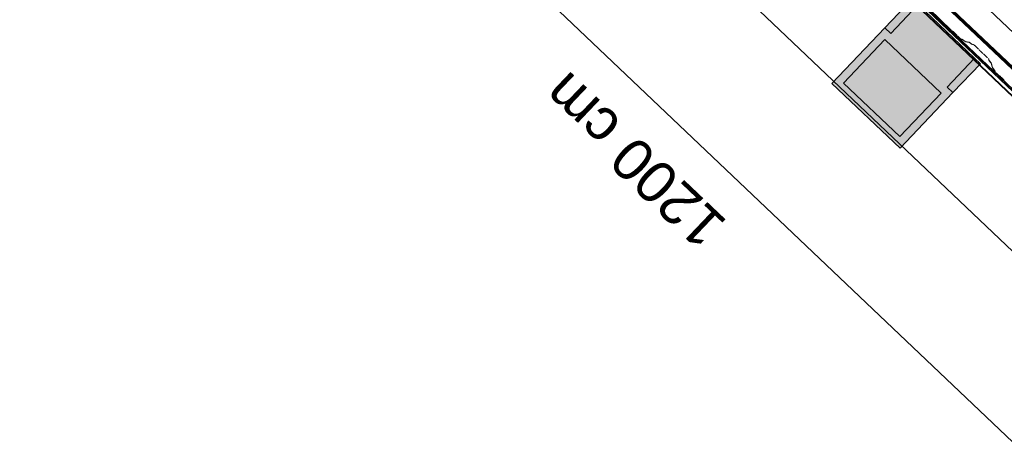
# Model space of a CAD drawing. Header units: metres. Extents: x 32343131.6 to 32343183.7, y 5699223.3 to 5699275.1.
# Tile 106 of 190: x 32343159.8 to 32343163.3, y 5699226.3 to 5699227.9. Entities that reach past the tile are written whole.
import ezdxf

# ---------------------------------------------------------------- set-up
doc = ezdxf.new("R2010")
doc.units = ezdxf.units.M
for name, color, linetype, lineweight in [('0-1', 7, 'Continuous', 5), ('A-ANNO-DIMS', 7, 'Continuous', 9), ('A-ANNO-DIMS-50', 7, 'Continuous', 9), ('A-DETL-GENF', 7, 'Continuous', 18), ('E-LITE-EQPM', 7, 'Continuous', 50)]:
    doc.layers.add(name, color=color, linetype=linetype, lineweight=lineweight)
for name, color, linetype, lineweight, true_color in [('A-DETL-GENF-1', 2, 'Continuous', 50, 0xffff00), ('A-DETL-GENF-2', 9, 'Continuous', 50, 0x808080), ('A-ROOF-1', 7, 'Continuous', 5, 0xcccccc), ('E-POWR-CNDT-1', 5, 'Continuous', 70, 0x0000ff), ('S-BEAM-1', 7, 'Continuous', 5, 0xcccccc)]:
    doc.layers.add(name, color=color, linetype=linetype, lineweight=lineweight, true_color=true_color)
doc.styles.add('Arial', font='arial.ttf', dxfattribs={"height": 0.15})
doc.dimstyles.new('Blitzschutz', dxfattribs={"dimscale": 0.3048, "dimtxt": 0.153039, "dimasz": 0.492126, "dimexe": 0.393701, "dimexo": 0.0625, "dimgap": 0.287073, "dimtad": 1, "dimlfac": 100, "dimrnd": 0.01, "dimdsep": 46, "dimtxsty": 'Arial', "dimblk1": 'OBLIQUE', "dimblk2": 'OBLIQUE', "dimsah": 1, "dimcen": 0.09, "dimdle": 0.393701, "dimadec": 0, "dimazin": 0, "dimtfac": 1, "dimtdec": 4, "dimtix": 1, "dimtmove": 0, "dimatfit": 3, "dimfxl": 0.393701, "dimfxlon": 1, "dimtvp": 1, "dimtfill": 1, "dimtolj": 1, "dimtzin": 0, "dimarcsym": 2})

# ---------------------------------------------------------------- blocks, each defined once
blk = doc.blocks.new('Ortgang Hochpunkt - Ortgang Hochpunkt-3544340-TGA_190_LP5_GR_DA-TGA-01_G_')
at = {"layer": 'A-ROOF-1'}
for p, q in [((89.4753, -25.0355), (54.6993, 8.0497)), ((89.3588, -25.1579), (54.5828, 7.9273)), ((54.5837, 7.9281), (89.3597, -25.1571)), ((89.4753, -25.0355), (54.8986, 7.8602)), ((86.4503, -22.3717), (80.6667, -16.8693)), ((86.4469, -22.3674), (80.6711, -16.8725)), ((86.4407, -22.3554), (80.6826, -16.8773)), ((86.4397, -22.3532), (80.6848, -16.8781))]:
    blk.add_line(p, q, dxfattribs=at)
blk = doc.blocks.new('ARC_190_LPX_FM_Stellplätze_rvt-1-TGA_190_LP5_GR_DA-TGA-01_G_')
at = {"layer": 'S-BEAM-1'}
for p, q in [((32343163.0655, 5699227.9201), (32343163.1443, 5699227.8451)), ((32343163.1444, 5699227.8452), (32343163.0656, 5699227.9202)), ((32343163.1523, 5699227.8386), (32343163.1475, 5699227.8424)), ((32343163.1483, 5699227.8416), (32343163.153, 5699227.8378)), ((32343163.1592, 5699227.832), (32343163.1632, 5699227.8274)), ((32343163.164, 5699227.8267), (32343163.16, 5699227.8313)), ((32343163.1669, 5699227.8236), (32343163.1744, 5699227.8165)), ((32343163.1745, 5699227.8166), (32343163.167, 5699227.8237)), ((32343163.1836, 5699227.8119), (32343163.1791, 5699227.8128)), ((32343163.1802, 5699227.8118), (32343163.1846, 5699227.8109)), ((32343163.1938, 5699227.8046), (32343163.1846, 5699227.8113)), ((32343163.1854, 5699227.8104), (32343163.1946, 5699227.8037)), ((32343163.209, 5699227.8012), (32343163.1946, 5699227.8042)), ((32343163.1956, 5699227.8031), (32343163.2101, 5699227.8002)), ((32343163.2192, 5699227.794), (32343163.21, 5699227.8007)), ((32343163.2109, 5699227.7997), (32343163.2201, 5699227.7931)), ((32343163.225, 5699227.7925), (32343163.22, 5699227.7935)), ((32343163.2211, 5699227.7925), (32343163.226, 5699227.7915)), ((32343163.2431, 5699227.7761), (32343163.2307, 5699227.7878)), ((32343163.2307, 5699227.7877), (32343163.243, 5699227.776)), ((32343163.2464, 5699227.7724), (32343163.2482, 5699227.7702)), ((32343163.2491, 5699227.7694), (32343163.2474, 5699227.7716)), ((32343163.2586, 5699227.7609), (32343163.2563, 5699227.7626)), ((32343163.2572, 5699227.7617), (32343163.2595, 5699227.76)), ((32343163.2632, 5699227.7568), (32343163.2755, 5699227.745)), ((32343163.2756, 5699227.7451), (32343163.2633, 5699227.7569)), ((32343163.2795, 5699227.7406), (32343163.2808, 5699227.7357)), ((32343163.2819, 5699227.7347), (32343163.2806, 5699227.7396)), ((32343163.2814, 5699227.7348), (32343163.2885, 5699227.7259)), ((32343163.2895, 5699227.7251), (32343163.2824, 5699227.734)), ((32343163.289, 5699227.7251), (32343163.2927, 5699227.7108)), ((32343163.2938, 5699227.7098), (32343163.2901, 5699227.7241)), ((32343163.2933, 5699227.7099), (32343163.3004, 5699227.701)), ((32343163.3014, 5699227.7002), (32343163.2943, 5699227.709)), ((32343163.3009, 5699227.7002), (32343163.302, 5699227.6958)), ((32343163.3031, 5699227.6948), (32343163.302, 5699227.6992)), ((32343163.307, 5699227.6903), (32343163.3145, 5699227.6831)), ((32343163.3146, 5699227.6832), (32343163.3071, 5699227.6904)), ((32343163.3226, 5699227.6766), (32343163.3178, 5699227.6804)), ((32343163.3185, 5699227.6796), (32343163.3233, 5699227.6758)), ((32343163.3294, 5699227.67), (32343163.3334, 5699227.6654)), ((32343163.3343, 5699227.6648), (32343163.3302, 5699227.6693))]:
    blk.add_line(p, q, dxfattribs=at)
for centre, major_axis, ratio, start_param, end_param in [((32343163.1447, 5699227.8456), (-0.00543, 0.00517), 0.087156, 1.570796, 2.355304), ((32343163.1447, 5699227.8456), (-0.00435, 0.00414), 0.087156, 1.570797, 2.355303), ((32343163.1558, 5699227.8346), (-0.00543, 0.00517), 0.087156, 3.927882, 5.496895), ((32343163.1558, 5699227.8346), (-0.00435, 0.00414), 0.087156, 3.927883, 5.496895), ((32343163.1673, 5699227.8241), (-0.00543, 0.00517), 0.087156, 0.786289, 1.570796), ((32343163.1673, 5699227.8241), (-0.00435, 0.00414), 0.087156, 0.786288, 1.570796), ((32343163.1749, 5699227.8169), (-0.00543, 0.00517), 0.087156, 1.570796, 3.003603), ((32343163.1749, 5699227.8169), (-0.00435, 0.00414), 0.087155, 1.570796, 3.003604), ((32343163.1889, 5699227.8067), (-0.00543, 0.00517), 0.087156, 5.711273, 6.145196), ((32343163.1889, 5699227.8067), (-0.00435, 0.00414), 0.087156, 5.711273, 6.145196), ((32343163.1903, 5699227.8083), (-0.00435, 0.00414), 0.087156, 2.56968, 3.003604), ((32343163.1903, 5699227.8083), (-0.00543, 0.00517), 0.087155, 2.569681, 3.003605), ((32343163.2144, 5699227.7961), (-0.00543, 0.00517), 0.087155, 5.711274, 6.145198), ((32343163.2144, 5699227.7961), (-0.00435, 0.00414), 0.087156, 5.711272, 6.145197), ((32343163.2158, 5699227.7977), (-0.00435, 0.00414), 0.087156, 2.56968, 3.003604), ((32343163.2158, 5699227.7977), (-0.00543, 0.00517), 0.087156, 2.569681, 3.003605), ((32343163.2303, 5699227.7874), (-0.00543, 0.00517), 0.087156, 4.712389, 6.1452), ((32343163.2303, 5699227.7874), (-0.00435, 0.00414), 0.087156, 4.712389, 6.145196), ((32343163.2426, 5699227.7756), (-0.00435, 0.00414), 0.087156, 3.741013, 4.712389), ((32343163.2426, 5699227.7756), (-0.00543, 0.00517), 0.087156, 3.741009, 4.712389), ((32343163.2529, 5699227.7662), (-0.00543, 0.00517), 0.087156, 0.599417, 2.542175), ((32343163.2529, 5699227.7662), (-0.00435, 0.00414), 0.087155, 0.599417, 2.542176), ((32343163.2628, 5699227.7564), (-0.00543, 0.00517), 0.087156, 4.712389, 5.68377), ((32343163.2628, 5699227.7564), (-0.00435, 0.00414), 0.087156, 4.712389, 5.683768), ((32343163.2752, 5699227.7447), (-0.00435, 0.00414), 0.087156, 3.279579, 4.712389), ((32343163.2752, 5699227.7447), (-0.00543, 0.00517), 0.087156, 3.279581, 4.712389), ((32343163.2862, 5699227.7307), (-0.00543, 0.00517), 0.087156, 0.137989, 0.57191), ((32343163.2862, 5699227.7307), (-0.00435, 0.00414), 0.087156, 0.137987, 0.571912), ((32343163.2847, 5699227.7292), (-0.00435, 0.00414), 0.087156, 3.279584, 3.713505), ((32343163.2847, 5699227.7292), (-0.00543, 0.00517), 0.087156, 3.279581, 3.713505), ((32343163.2981, 5699227.7058), (-0.00543, 0.00517), 0.087156, 0.137989, 0.57191), ((32343163.2981, 5699227.7058), (-0.00435, 0.00414), 0.087155, 0.137985, 0.571912), ((32343163.2966, 5699227.7043), (-0.00435, 0.00414), 0.087156, 3.279583, 3.713505), ((32343163.2966, 5699227.7043), (-0.00543, 0.00517), 0.087156, 3.279581, 3.713509), ((32343163.3075, 5699227.6908), (-0.00543, 0.00517), 0.087156, 0.137989, 1.570796), ((32343163.3075, 5699227.6908), (-0.00435, 0.00414), 0.087156, 0.137988, 1.570796), ((32343163.315, 5699227.6836), (-0.00543, 0.00517), 0.087156, 1.570797, 2.355304), ((32343163.315, 5699227.6836), (-0.00435, 0.00414), 0.087156, 1.570796, 2.355302), ((32343163.3261, 5699227.6726), (-0.00543, 0.00517), 0.087156, 3.927882, 5.496896), ((32343163.3261, 5699227.6726), (-0.00435, 0.00414), 0.087156, 3.927877, 5.496895), ((32343163.3376, 5699227.6621), (-0.00543, 0.00517), 0.087156, 0.78629, 1.570796), ((32343163.3376, 5699227.6621), (-0.00435, 0.00414), 0.087156, 0.786286, 1.570796)]:
    blk.add_ellipse(centre, major_axis=major_axis, ratio=ratio, start_param=start_param, end_param=end_param, dxfattribs=at)
at = {"layer": 'A-ROOF-1'}
blk.add_blockref('Ortgang Hochpunkt - Ortgang Hochpunkt-3544340-TGA_190_LP5_GR_DA-TGA-01_G_', (32343077.7673, 5699249.1855), dxfattribs=at)
blk = doc.blocks.new('LnPlus 40-AB7L-LR_18000-730 12G1 - Type catalog-7542735-TGA_190_LP5_GR_DA-TGA-01_G_')
at = {"layer": 'A-DETL-GENF-1'}
blk.add_hatch(color=256, dxfattribs=at).paths.add_polyline_path([(0.1406, -0.02), (0.1406, 0.198), (-0.1406, 0.198), (-0.1406, -0.02)])
at = {"layer": 'A-DETL-GENF-2'}
h = blk.add_hatch(color=256, dxfattribs=at)
h.paths.add_polyline_path([(0.1406, -0.1944), (0.1406, -0.05), (0.1703, -0.05), (0.1703, 0.2276), (-0.1703, 0.2276), (-0.1703, -0.05), (-0.1406, -0.05), (-0.1406, -0.1944)])
h.paths.add_polyline_path([(0.1406, -0.02), (-0.1406, -0.02), (-0.1406, 0.198), (0.1406, 0.198)])
at = {"layer": 'E-LITE-EQPM'}
h = blk.add_hatch(color=256, dxfattribs=at)
h.paths.add_polyline_path([(0.1406, -0.1944), (0.1703, -0.1944), (0.1703, -0.05), (0.1406, -0.05)])
h.paths.add_polyline_path([(-0.1703, -0.1944), (-0.1406, -0.1944), (-0.1406, -0.05), (-0.1703, -0.05)])
at = {"layer": 'A-DETL-GENF'}
for p, q in [((0.1703, 0.2276), (-0.1703, 0.2276)), ((-0.1703, 0.2276), (-0.1703, -0.05)), ((0.1703, -0.05), (0.1703, 0.2276)), ((0.1406, 0.198), (-0.1406, 0.198)), ((-0.1406, 0.198), (-0.1406, -0.02)), ((-0.1406, -0.02), (-0.1406, 0.198)), ((-0.1406, 0.198), (0.1406, 0.198)), ((0.1406, -0.02), (0.1406, 0.198)), ((0.1406, 0.198), (0.1406, -0.02)), ((-0.1406, -0.02), (0.1406, -0.02)), ((0.1406, -0.02), (-0.1406, -0.02)), ((-0.1406, -0.05), (-0.1703, -0.05)), ((-0.1703, -0.05), (-0.1703, -0.1944)), ((-0.1703, -0.05), (-0.1406, -0.05)), ((-0.1406, -0.1944), (-0.1406, -0.05)), ((-0.1406, -0.05), (-0.1406, -0.1944)), ((0.1703, -0.05), (0.1406, -0.05)), ((0.1406, -0.05), (0.1406, -0.1944)), ((0.1406, -0.1944), (0.1406, -0.05)), ((0.1406, -0.05), (0.1703, -0.05)), ((0.1703, -0.1944), (0.1703, -0.05)), ((-0.1703, -0.1944), (-0.1406, -0.1944)), ((-0.1406, -0.1944), (0.1406, -0.1944)), ((0.1406, -0.1944), (0.1703, -0.1944))]:
    blk.add_line(p, q, dxfattribs=at)
blk = doc.blocks.new('DIMBLOCK2-TGA_190_LP5_GR_DA-TGA-01_G_')
at = {"layer": 'A-ANNO-DIMS-50', "transparency": 16777216}
for p, q in [((32343158.138, 5699232.0187), (32343158.2207, 5699232.1056)), ((32343158.138, 5699232.0187), (32343158.0553, 5699231.9318)), ((32343163.934, 5699226.5045), (32343158.138, 5699232.0187)), ((32343163.934, 5699226.5045), (32343164.0167, 5699226.5914)), ((32343163.934, 5699226.5045), (32343163.8513, 5699226.4176))]:
    blk.add_line(p, q, dxfattribs=at)
at = {"layer": 'A-ANNO-DIMS-50', "lineweight": 35, "transparency": 16777216}
for p, q in [((32343158.138, 5699232.0187), (32343158.244, 5699232.0213)), ((32343158.138, 5699232.0187), (32343158.032, 5699232.0161)), ((32343163.934, 5699226.5045), (32343163.828, 5699226.5019)), ((32343163.934, 5699226.5045), (32343164.04, 5699226.5071))]:
    blk.add_line(p, q, dxfattribs=at)
at = {"layer": 'A-ANNO-DIMS-50', "color": 0, "transparency": 16777216, "insert": (32343161.0897, 5699228.821), "char_height": 0.15, "width": 0.822172, "attachment_point": 1, "rotation": 136.4273, "line_spacing_factor": 0.941778, "style": 'Arial', "bg_fill": 3, "box_fill_scale": 1.25, "bg_fill_color": 256, "bg_fill_true_color": 13158600, "bg_fill_transparency": 0}
blk.add_mtext('800 cm', dxfattribs=at)
blk = doc.blocks.new('_Oblique')
at = {"color": 0, "linetype": 'ByBlock', "lineweight": -2}
blk.add_line((-0.5, -0.5), (0.5, 0.5), dxfattribs=at)
blk = doc.blocks.new('DIMBLOCK8-TGA_190_LP5_GR_DA-TGA-01_G_')
at = {"layer": 'A-ANNO-DIMS-50', "transparency": 16777216}
for p, q in [((32343157.7934, 5699231.6564), (32343157.8761, 5699231.7434)), ((32343157.7934, 5699231.6564), (32343157.7106, 5699231.5695)), ((32343166.5743, 5699223.3024), (32343157.7934, 5699231.6564)), ((32343166.4874, 5699223.3851), (32343166.5701, 5699223.4721)), ((32343166.4874, 5699223.3851), (32343166.4046, 5699223.2982))]:
    blk.add_line(p, q, dxfattribs=at)
at = {"layer": 'A-ANNO-DIMS-50', "lineweight": 35, "transparency": 16777216}
for p, q in [((32343157.7934, 5699231.6564), (32343157.6873, 5699231.6538)), ((32343157.7934, 5699231.6564), (32343157.8994, 5699231.6591)), ((32343166.4874, 5699223.3851), (32343166.3813, 5699223.3825)), ((32343166.4874, 5699223.3851), (32343166.5934, 5699223.3878))]:
    blk.add_line(p, q, dxfattribs=at)
at = {"layer": 'A-ANNO-DIMS-50', "color": 0, "transparency": 16777216, "insert": (32343162.2358, 5699227.0404), "char_height": 0.15, "width": 0.960613, "attachment_point": 1, "rotation": 136.4273, "line_spacing_factor": 0.941778, "style": 'Arial', "bg_fill": 3, "box_fill_scale": 1.25, "bg_fill_color": 256, "bg_fill_true_color": 13158600, "bg_fill_transparency": 0}
blk.add_mtext('1200 cm', dxfattribs=at)

msp = doc.modelspace()

# ---------------------------------------------------------------- linework, layer by layer
at = {"layer": 'E-POWR-CNDT-1'}
msp.add_line((32343158.51489, 5699232.32418), (32343167.14331, 5699224.11527), dxfattribs=at)

# ---------------------------------------------------------------- block references
at = {"layer": '0-1'}
msp.add_blockref('ARC_190_LPX_FM_Stellplätze_rvt-1-TGA_190_LP5_GR_DA-TGA-01_G_', (0, 0), dxfattribs=at)
at = {"layer": 'E-LITE-EQPM', "rotation": 136.4272566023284}
msp.add_blockref('LnPlus 40-AB7L-LR_18000-730 12G1 - Type catalog-7542735-TGA_190_LP5_GR_DA-TGA-01_G_', (32343162.99294, 5699227.69968), dxfattribs=at)

# ---------------------------------------------------------------- next in the draw order: dimensions: what is measured, and where the dimension line sits
at = {"layer": 'A-ANNO-DIMS'}
dim = msp.add_linear_dim(base=(32343158.138, 5699232.0187), p1=(32343164.01671, 5699226.59144), p2=(32343158.22071, 5699232.10564), angle=316.42726, dimstyle='Blitzschutz', override={"dimpost": '<> cm', "dimfxl": 8}, dxfattribs=at)
dim.commit()
dim.dimension.update_dxf_attribs({"geometry": 'DIMBLOCK2-TGA_190_LP5_GR_DA-TGA-01_G_', "text_midpoint": (32343161.1491, 5699229.38048)})

# ---------------------------------------------------------------- next in the draw order: dimensions: what is measured, and where the dimension line sits
dim = msp.add_linear_dim(base=(32343157.79336, 5699231.65645), p1=(32343166.57007, 5699223.47209), p2=(32343157.87607, 5699231.74339), angle=316.42726, dimstyle='Blitzschutz', override={"dimpost": '<> cm', "dimfxl": 11.999999}, dxfattribs=at)
dim.commit()
dim.dimension.update_dxf_attribs({"geometry": 'DIMBLOCK8-TGA_190_LP5_GR_DA-TGA-01_G_', "text_midpoint": (32343162.25346, 5699227.63968)})

doc.saveas('drawing.dxf')
